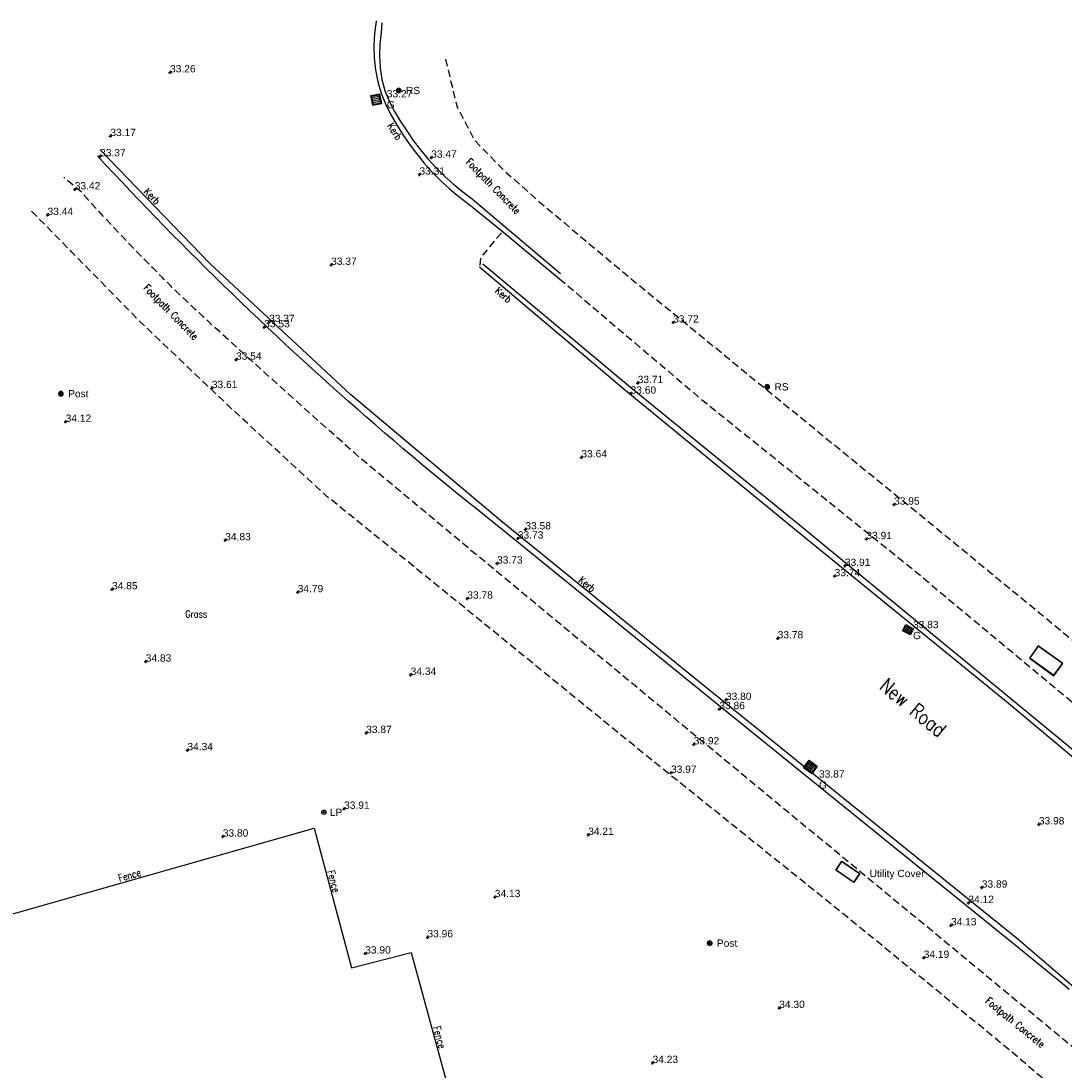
# Model space of a CAD drawing. Extents: x 708194 to 708420, y 776576 to 776889.
# Tile 28 of 31: x 708273 to 708316, y 776798 to 776841. Entities that reach past the tile are written whole.
import ezdxf
from ezdxf.enums import TextEntityAlignment as Align

# ---------------------------------------------------------------- set-up
doc = ezdxf.new("R2010")
doc.units = 0
doc.header["$LTSCALE"] = 0.15
doc.header["$MEASUREMENT"] = 0
doc.linetypes.add('Dashed', pattern=[3, 2, -1])
doc.layers.get('0').update_dxf_attribs({"linetype": 'CONTINUOUS'})
for name, color, linetype in [('Concrete', 7, 'Dashed'), ('Fence', 32, 'CONTINUOUS'), ('Ground Levels', 3, 'CONTINUOUS'), ('Gulley', 4, 'CONTINUOUS'), ('Kerb', 30, 'CONTINUOUS'), ('Lamp Post', 1, 'CONTINUOUS'), ('Levels', 7, 'CONTINUOUS'), ('Sign', 8, 'CONTINUOUS'), ('Street Furniture', 1, 'CONTINUOUS'), ('Text', 2, 'CONTINUOUS'), ('Top of Kerb Line', 2, 'CONTINUOUS'), ('Utilities', 1, 'CONTINUOUS'), ('Verge', 1, 'Dashed')]:
    doc.layers.add(name, color=color, linetype=linetype)
doc.styles.add('Default', font='arial.ttf')
doc.styles.get("Standard").update_dxf_attribs({"font": 'ROMANS.SHX', "width": 0.8, "height": 0.3})

# ---------------------------------------------------------------- blocks, each defined once
blk = doc.blocks.new('GULLY1')
at = {"color": 4, "linetype": 'Continuous', "flags": 128}
for points in [[(0.467377, 0.422146), (0, 0.422146)], [(0, 0.422146), (0, 0)], [(0, 0), (0.467377, 0)], [(0.420528, 0.375297), (0.046848, 0.375297)], [(0.046848, 0.375297), (0.046848, 0.046848)], [(0.046848, 0.046848), (0.420528, 0.046848)], [(0.124528, 0.046848), (0.124528, 0.375297)], [(0.198528, 0.046848), (0.198528, 0.375297)], [(0.272528, 0.046848), (0.272528, 0.375297)], [(0.346528, 0.046848), (0.346528, 0.375297)], [(0.420528, 0.046848), (0.420528, 0.375297)], [(0.467377, 0), (0.467377, 0.422146)]]:
    blk.add_lwpolyline(points, dxfattribs=at)
blk = doc.blocks.new('PT_PLUS')
at = {"color": 0, "linetype": 'Continuous', "flags": 128}
for points in [[(-0.5, 0), (0.5, 0)], [(0, -0.5), (0, 0.5)]]:
    blk.add_lwpolyline(points, dxfattribs=at)
blk = doc.blocks.new('RS')
at = {"color": 8, "linetype": 'Continuous', "flags": 128}
for points in [[(-0.083713, 0.044426), (-0.083713, -0.044426)], [(-0.073184, -0.060215), (-0.073184, 0.060215)], [(-0.062653, 0.071107), (-0.062654, -0.071107)], [(-0.052123, -0.07915), (-0.052123, 0.07915)], [(-0.041594, 0.085156), (-0.041594, -0.085156)], [(-0.031064, -0.089536), (-0.031064, 0.089536)], [(-0.020533, 0.09252), (-0.020533, -0.09252)], [(-0.010004, -0.09477), (-0.010004, 0.09477)], [(0.000526, 0.09477), (0.000526, -0.09477)], [(0.011056, -0.09477), (0.011056, 0.09477)], [(0.021587, 0.09228), (0.021587, -0.09228)], [(0.032116, -0.089164), (0.032116, 0.089164)], [(0.042646, 0.084634), (0.042646, -0.084634)], [(0.053177, -0.078447), (0.053177, 0.078447)], [(0.063706, 0.070165), (0.063706, -0.070165)], [(0.074236, -0.058912), (0.074236, 0.058912)], [(0.084767, 0.04212), (0.084767, -0.042382)]]:
    blk.add_lwpolyline(points, dxfattribs=at)
at = {"color": 8, "linetype": 'Continuous'}
blk.add_arc((0, 0), 0.094771, 90.318307, 449.681693, dxfattribs=at)
blk = doc.blocks.new('UTC')
at = {"color": 1, "linetype": 'Continuous', "flags": 128}
for points in [[(0, 0.626333), (1.283256, 0.625628)], [(0, 0), (0, 0.626333)], [(0.016, 0.016), (0.016, 0.610325)], [(0.016, 0.610325), (1.267256, 0.609637)], [(1.267256, 0.609637), (1.267256, 0.016)], [(1.283256, 0.625628), (1.283256, 0)], [(1.283256, 0), (0, 0)], [(1.267256, 0.016), (0.016, 0.016)]]:
    blk.add_lwpolyline(points, dxfattribs=at)
blk = doc.blocks.new('LP')
at = {"color": 7, "linetype": 'Continuous'}
for radius in [0.091, 0.031]:
    blk.add_circle((0, 0), radius, dxfattribs=at)

msp = doc.modelspace()

# ---------------------------------------------------------------- linework, layer by layer
at = {"layer": 'Concrete', "flags": 128}
for points in [[(708290.113, 776839.512), (708290.591, 776837.552), (708291.3, 776836.189), (708292.489, 776834.968), (708293.966, 776833.653), (708297.753, 776830.479), (708303.314, 776825.929), (708310.129, 776820.373), (708319.556, 776812.622), (708323.973, 776808.927), (708325.947, 776807.174), (708330.298, 776803.464), (708335.134, 776798.532), (708339.446, 776793.743), (708341.413, 776791.326), (708341.731, 776790.962), (708342.048, 776790.597), (708342.361, 776790.229), (708342.672, 776789.859), (708342.981, 776789.487), (708343.288, 776789.113), (708343.591, 776788.738), (708343.893, 776788.36), (708344.192, 776787.98), (708344.488, 776787.598), (708344.784, 776787.212), (708345.076, 776786.824), (708345.367, 776786.434), (708345.655, 776786.042), (708345.94, 776785.649), (708346.222, 776785.253), (708346.502, 776784.856), (708346.78, 776784.456), (708347.054, 776784.055), (708347.326, 776783.652), (708347.595, 776783.248), (708347.862, 776782.841), (708350.39, 776778.901), (708354.598, 776771.554), (708356.657, 776767.912)], [(708360.019, 776724.814), (708357.724, 776730.987), (708357.548, 776731.45), (708357.372, 776731.913), (708357.196, 776732.376), (708357.02, 776732.839), (708356.843, 776733.301), (708356.667, 776733.764), (708356.49, 776734.227), (708356.312, 776734.689), (708356.135, 776735.152), (708355.957, 776735.614), (708355.779, 776736.076), (708355.601, 776736.538), (708355.423, 776737), (708355.245, 776737.462), (708355.066, 776737.924), (708354.887, 776738.386), (708354.712, 776738.838), (708354.536, 776739.291), (708354.36, 776739.743), (708354.185, 776740.195), (708354.009, 776740.647), (708353.833, 776741.099), (708353.656, 776741.551), (708353.48, 776742.003), (708353.303, 776742.455), (708353.126, 776742.907), (708352.949, 776743.358), (708352.771, 776743.81), (708352.593, 776744.261), (708352.415, 776744.712), (708352.237, 776745.163), (708352.058, 776745.614), (708351.878, 776746.065), (708351.698, 776746.516), (708351.518, 776746.966), (708351.339, 776747.414), (708351.16, 776747.862), (708350.981, 776748.31), (708350.803, 776748.759), (708350.625, 776749.207), (708350.446, 776749.655), (708350.268, 776750.103), (708350.088, 776750.551), (708349.909, 776750.999), (708349.728, 776751.446), (708349.547, 776751.894), (708349.364, 776752.34), (708349.181, 776752.786), (708348.996, 776753.232), (708348.81, 776753.677), (708348.622, 776754.122), (708348.432, 776754.565), (708348.241, 776755.008), (708348.047, 776755.45), (708347.848, 776755.901), (708347.648, 776756.351), (708347.447, 776756.801), (708347.245, 776757.251), (708347.042, 776757.7), (708346.837, 776758.149), (708346.632, 776758.597), (708346.425, 776759.044), (708346.217, 776759.491), (708346.007, 776759.937), (708345.796, 776760.382), (708345.583, 776760.827), (708345.369, 776761.27), (708345.152, 776761.713), (708344.934, 776762.155), (708344.714, 776762.596), (708344.492, 776763.036), (708344.268, 776763.475), (708344.042, 776763.913), (708343.813, 776764.35), (708343.581, 776764.788), (708343.348, 776765.226), (708343.113, 776765.662), (708342.877, 776766.098), (708342.638, 776766.533), (708342.398, 776766.967), (708342.157, 776767.4), (708341.913, 776767.832), (708341.668, 776768.262), (708341.421, 776768.692), (708341.172, 776769.121), (708340.921, 776769.548), (708340.668, 776769.975), (708340.412, 776770.4), (708340.155, 776770.824), (708339.896, 776771.246), (708339.635, 776771.668), (708339.371, 776772.088), (708339.105, 776772.506), (708338.837, 776772.922), (708338.567, 776773.337), (708338.295, 776773.75), (708338.02, 776774.162), (708337.744, 776774.572), (708337.465, 776774.981), (708337.184, 776775.389), (708336.902, 776775.795), (708336.617, 776776.2), (708336.331, 776776.604), (708336.043, 776777.006), (708335.754, 776777.408), (708335.462, 776777.808), (708335.17, 776778.207), (708334.876, 776778.605), (708334.581, 776779.002), (708334.284, 776779.398), (708333.986, 776779.793), (708333.687, 776780.188), (708333.387, 776780.581), (708333.084, 776780.975), (708332.781, 776781.369), (708332.476, 776781.761), (708332.169, 776782.152), (708331.861, 776782.542), (708331.552, 776782.932), (708331.241, 776783.32), (708330.929, 776783.706), (708330.616, 776784.092), (708330.301, 776784.477), (708329.984, 776784.86), (708329.666, 776785.242), (708329.347, 776785.622), (708329.025, 776786.002), (708328.702, 776786.379), (708328.378, 776786.756), (708328.052, 776787.131), (708327.724, 776787.504), (708327.394, 776787.877), (708327.063, 776788.247), (708326.729, 776788.617), (708326.393, 776788.986), (708326.056, 776789.353), (708325.718, 776789.719), (708325.377, 776790.083), (708325.036, 776790.446), (708324.692, 776790.808), (708324.348, 776791.168), (708324.001, 776791.526), (708323.653, 776791.884), (708323.304, 776792.239), (708322.953, 776792.593), (708322.601, 776792.946), (708322.247, 776793.297), (708321.891, 776793.647), (708321.535, 776793.995), (708321.176, 776794.342), (708320.817, 776794.687), (708320.455, 776795.03), (708320.093, 776795.373), (708319.729, 776795.713), (708319.363, 776796.052), (708299.558, 776812.399), (708291.161, 776819.334), (708286.721, 776823.032), (708286.373, 776823.339), (708286.025, 776823.646), (708285.678, 776823.954), (708285.331, 776824.263), (708284.984, 776824.571), (708284.638, 776824.881), (708284.292, 776825.19), (708283.947, 776825.501), (708283.602, 776825.811), (708283.258, 776826.122), (708282.914, 776826.434), (708282.57, 776826.746), (708282.226, 776827.058), (708281.881, 776827.369), (708281.537, 776827.68), (708281.192, 776827.992), (708280.848, 776828.303), (708280.505, 776828.616), (708280.163, 776828.931), (708279.823, 776829.247), (708279.484, 776829.565), (708279.149, 776829.886), (708278.816, 776830.21), (708278.472, 776830.55), (708278.131, 776830.892), (708277.791, 776831.236), (708277.454, 776831.582), (708277.118, 776831.93), (708276.785, 776832.28), (708276.454, 776832.632), (708276.125, 776832.985), (708275.798, 776833.341), (708275.473, 776833.699), (708275.15, 776834.059), (708274.437, 776834.648)], [(708350.519, 776705.829), (708355.258, 776707.458), (708359.806, 776708.952), (708360.237, 776709.101), (708360.685, 776709.266), (708361.081, 776709.408), (708361.381, 776709.522), (708361.584, 776709.623), (708361.814, 776709.773), (708361.997, 776709.924), (708362.114, 776710.055), (708362.199, 776710.194), (708362.283, 776710.392), (708362.352, 776710.634), (708362.392, 776710.874), (708362.402, 776711.11), (708362.385, 776711.345), (708362.339, 776711.577), (708362.214, 776711.962), (708361.537, 776714.554), (708359.883, 776719.335), (708358.242, 776724.153), (708355.95, 776730.32), (708355.776, 776730.778), (708355.6, 776731.24), (708355.425, 776731.702), (708355.249, 776732.164), (708355.072, 776732.626), (708354.896, 776733.088), (708354.719, 776733.549), (708354.542, 776734.011), (708354.365, 776734.472), (708354.188, 776734.934), (708354.01, 776735.395), (708353.833, 776735.857), (708353.655, 776736.318), (708353.476, 776736.779), (708353.298, 776737.24), (708353.119, 776737.701), (708352.944, 776738.153), (708352.769, 776738.605), (708352.593, 776739.057), (708352.418, 776739.508), (708352.242, 776739.96), (708352.066, 776740.411), (708351.89, 776740.862), (708351.714, 776741.314), (708351.538, 776741.764), (708351.361, 776742.215), (708351.184, 776742.666), (708351.007, 776743.116), (708350.83, 776743.566), (708350.652, 776744.016), (708350.474, 776744.465), (708350.296, 776744.915), (708350.117, 776745.364), (708349.938, 776745.813), (708349.758, 776746.262), (708349.579, 776746.711), (708349.399, 776747.16), (708349.22, 776747.609), (708349.042, 776748.058), (708348.863, 776748.506), (708348.685, 776748.954), (708348.507, 776749.401), (708348.329, 776749.846), (708348.15, 776750.291), (708347.971, 776750.736), (708347.791, 776751.179), (708347.61, 776751.621), (708347.429, 776752.063), (708347.246, 776752.503), (708347.062, 776752.942), (708346.877, 776753.38), (708346.691, 776753.816), (708346.503, 776754.252), (708346.312, 776754.687), (708346.115, 776755.133), (708345.916, 776755.58), (708345.717, 776756.026), (708345.517, 776756.472), (708345.316, 776756.917), (708345.113, 776757.361), (708344.91, 776757.804), (708344.706, 776758.246), (708344.5, 776758.687), (708344.293, 776759.127), (708344.085, 776759.567), (708343.875, 776760.005), (708343.664, 776760.442), (708343.451, 776760.878), (708343.236, 776761.313), (708343.02, 776761.746), (708342.802, 776762.178), (708342.582, 776762.609), (708342.36, 776763.039), (708342.135, 776763.468), (708341.907, 776763.899), (708341.677, 776764.331), (708341.445, 776764.761), (708341.212, 776765.191), (708340.978, 776765.619), (708340.741, 776766.046), (708340.504, 776766.472), (708340.264, 776766.897), (708340.023, 776767.321), (708339.78, 776767.743), (708339.535, 776768.165), (708339.288, 776768.585), (708339.04, 776769.003), (708338.79, 776769.421), (708338.537, 776769.836), (708338.283, 776770.251), (708338.027, 776770.664), (708337.768, 776771.075), (708337.508, 776771.485), (708337.246, 776771.892), (708336.982, 776772.298), (708336.715, 776772.703), (708336.446, 776773.106), (708336.175, 776773.509), (708335.901, 776773.91), (708335.626, 776774.31), (708335.348, 776774.709), (708335.068, 776775.107), (708334.787, 776775.504), (708334.504, 776775.9), (708334.218, 776776.296), (708333.932, 776776.69), (708333.643, 776777.083), (708333.353, 776777.476), (708333.061, 776777.868), (708332.768, 776778.259), (708332.474, 776778.65), (708332.178, 776779.04), (708331.881, 776779.429), (708331.582, 776779.819), (708331.282, 776780.207), (708330.981, 776780.595), (708330.679, 776780.981), (708330.375, 776781.366), (708330.07, 776781.75), (708329.764, 776782.132), (708329.456, 776782.514), (708329.147, 776782.894), (708328.837, 776783.272), (708328.525, 776783.65), (708328.212, 776784.026), (708327.898, 776784.4), (708327.582, 776784.773), (708327.264, 776785.145), (708326.945, 776785.515), (708326.624, 776785.884), (708326.302, 776786.251), (708325.978, 776786.616), (708325.653, 776786.98), (708325.324, 776787.344), (708324.994, 776787.707), (708324.663, 776788.068), (708324.329, 776788.428), (708323.995, 776788.787), (708323.658, 776789.144), (708323.321, 776789.5), (708322.981, 776789.854), (708322.641, 776790.207), (708322.038, 776790.834), (708318.319, 776794.471), (708313.409, 776798.705), (708306.639, 776804.254), (708298.316, 776810.94), (708290.065, 776817.656), (708285.26, 776821.538), (708281.33, 776825.15), (708277.538, 776828.759), (708274.767, 776831.582), (708273.009, 776833.37)], [(708294.8, 776830.489), (708300.626, 776825.539), (708309.242, 776818.616), (708318.577, 776810.839), (708322.679, 776807.602), (708324.608, 776805.83), (708328.916, 776802.067), (708329.26, 776801.744), (708329.602, 776801.419), (708329.943, 776801.093), (708330.282, 776800.765), (708330.62, 776800.436), (708330.956, 776800.105), (708331.291, 776799.772), (708331.624, 776799.438), (708331.955, 776799.102), (708332.285, 776798.765), (708332.613, 776798.426), (708332.939, 776798.085), (708333.264, 776797.743), (708333.587, 776797.399), (708333.909, 776797.054), (708334.231, 776796.704), (708334.55, 776796.353), (708334.867, 776795.999), (708335.181, 776795.643), (708335.494, 776795.286), (708335.806, 776794.927), (708336.116, 776794.567), (708336.425, 776794.206), (708336.733, 776793.845), (708337.041, 776793.483), (708337.348, 776793.121), (708337.655, 776792.759), (708337.963, 776792.397), (708338.285, 776792.019), (708338.607, 776791.642), (708338.929, 776791.264), (708339.252, 776790.887), (708339.573, 776790.509), (708339.895, 776790.13), (708340.215, 776789.751), (708340.534, 776789.37), (708340.851, 776788.988), (708341.167, 776788.605), (708341.48, 776788.22), (708341.791, 776787.833), (708342.099, 776787.444), (708342.405, 776787.053), (708342.707, 776786.659), (708343.007, 776786.262), (708343.304, 776785.864), (708343.6, 776785.464), (708343.893, 776785.063), (708344.184, 776784.66), (708344.473, 776784.255), (708344.76, 776783.849), (708345.044, 776783.441), (708345.326, 776783.031), (708345.606, 776782.62), (708345.884, 776782.208), (708346.159, 776781.794), (708346.803, 776780.804)]]:
    msp.add_lwpolyline(points, dxfattribs=at)
at = {"layer": 'Fence', "flags": 128}
msp.add_lwpolyline([(708271.214, 776804.094), (708284.721, 776807.916), (708286.258, 776802.18), (708288.709, 776802.814), (708290.369, 776796.692), (708287.997, 776796.079), (708292.805, 776779.214), (708295.304, 776779.85), (708298.126, 776769.795), (708295.704, 776769.2), (708300.573, 776752.359), (708302.916, 776753.092), (708304.733, 776747.029), (708302.371, 776746.258), (708302.652, 776745.289)], dxfattribs=at)
at = {"layer": 'Kerb', "flags": 128}
for points in [[(708287.262, 776841.078), (708287.267, 776841.058), (708287.2, 776840.563), (708287.173, 776840.065), (708287.187, 776839.565), (708287.242, 776839.069), (708287.337, 776838.579), (708287.472, 776838.119), (708287.649, 776837.675), (708287.86, 776837.246), (708288.098, 776836.831), (708288.354, 776836.428), (708288.623, 776836.034), (708288.919, 776835.63), (708289.235, 776835.241), (708289.57, 776834.869), (708289.923, 776834.513), (708290.293, 776834.175), (708290.679, 776833.856), (708291.08, 776833.556), (708292.427, 776832.465), (708294.8, 776830.489)], [(708319.867, 776798.007), (708313.634, 776803.352), (708308.731, 776807.323), (708300.774, 776813.744), (708292.383, 776820.552), (708286.218, 776825.735), (708280.435, 776831.112), (708275.935, 776835.784)], [(708291.519, 776830.98), (708297.531, 776825.892), (708304.529, 776820.155), (708313.157, 776813.119), (708321.435, 776806.214), (708324.725, 776803.364)]]:
    msp.add_lwpolyline(points, dxfattribs=at)
at = {"layer": 'Top of Kerb Line', "flags": 128}
for points in [[(708287.501, 776840.998), (708287.473, 776840.612), (708287.413, 776840.13), (708287.398, 776839.645), (708287.429, 776839.161), (708287.504, 776838.681), (708287.628, 776838.223), (708287.803, 776837.783), (708288.018, 776837.361), (708288.261, 776836.954), (708288.522, 776836.561), (708288.793, 776836.175), (708289.086, 776835.783), (708289.399, 776835.406), (708289.729, 776835.045), (708290.077, 776834.701), (708290.442, 776834.374), (708290.822, 776834.066), (708291.217, 776833.777), (708292.565, 776832.628), (708294.835, 776830.71)], [(708315.729, 776801.298), (708315.363, 776801.605), (708314.996, 776801.911), (708314.627, 776802.215), (708314.258, 776802.518), (708313.888, 776802.82), (708313.517, 776803.121), (708308.586, 776807.105), (708300.625, 776813.553), (708292.236, 776820.359), (708291.846, 776820.668), (708291.456, 776820.978), (708291.068, 776821.289), (708290.681, 776821.602), (708290.295, 776821.916), (708289.91, 776822.231), (708289.526, 776822.548), (708289.144, 776822.866), (708288.762, 776823.185), (708288.382, 776823.506), (708288.002, 776823.828), (708287.624, 776824.152), (708287.247, 776824.477), (708286.871, 776824.803), (708286.497, 776825.13), (708286.123, 776825.459), (708285.749, 776825.79), (708285.377, 776826.123), (708285.006, 776826.456), (708284.636, 776826.792), (708284.267, 776827.128), (708283.9, 776827.466), (708283.534, 776827.805), (708283.168, 776828.145), (708282.804, 776828.487), (708282.442, 776828.83), (708282.08, 776829.174), (708281.72, 776829.519), (708281.361, 776829.866), (708281.002, 776830.214), (708280.646, 776830.563), (708280.29, 776830.913), (708279.939, 776831.262), (708279.588, 776831.611), (708279.239, 776831.962), (708278.891, 776832.314), (708278.545, 776832.667), (708278.199, 776833.022), (708277.855, 776833.378), (708277.512, 776833.734), (708277.17, 776834.092), (708276.829, 776834.452), (708276.49, 776834.812), (708276.152, 776835.173), (708275.815, 776835.536)], [(708291.655, 776831.097), (708297.709, 776826.031), (708304.664, 776820.38), (708313.346, 776813.249), (708321.562, 776806.468), (708324.815, 776803.605)]]:
    msp.add_lwpolyline(points, dxfattribs=at)
at = {"layer": 'Verge', "flags": 128}
msp.add_lwpolyline([(708292.411, 776832.371), (708291.561, 776831.37), (708291.528, 776830.99)], dxfattribs=at)

# ---------------------------------------------------------------- block references
at = {"layer": 'Ground Levels', "xscale": 0.12, "yscale": 0.12, "zscale": 0.12}
for p in [(708274.512, 776824.613), (708281.066, 776819.746), (708276.417, 776817.732), (708284.046, 776817.613), (708277.803, 776814.763), (708288.684, 776814.216), (708286.858, 776811.83), (708279.514, 776811.124), (708285.951, 776808.717), (708280.967, 776807.574), (708295.976, 776807.643), (708292.142, 776805.089), (708289.375, 776803.436), (708286.818, 776802.772), (708303.826, 776800.533), (708298.621, 776798.276)]:
    msp.add_blockref('PT_PLUS', p, dxfattribs=at)
at = {"layer": 'Gulley'}
for p, xscale, yscale, rotation in [((708287.406, 776838.091), -0.918902, 0.865983, 100.879607), ((708309.021, 776816.285), -0.791275, 0.676099, 151.998365), ((708305.158, 776810.15), -0.892907, 0.936826, 324.260222)]:
    msp.add_blockref('GULLY1', p, dxfattribs=dict(at, xscale=xscale, yscale=yscale, rotation=rotation))
at = {"layer": 'Lamp Post'}
msp.add_blockref('LP', (708285.12, 776808.576), dxfattribs=at)
at = {"layer": 'Levels', "xscale": 0.12, "yscale": 0.12, "zscale": 0.12}
for p in [(708278.801, 776838.967), (708276.348, 776836.351), (708275.928, 776835.52), (708289.528, 776835.464), (708289.047, 776834.769), (708274.888, 776834.158), (708273.768, 776833.107), (708285.418, 776831.058), (708282.669, 776828.495), (708282.87, 776828.713), (708299.468, 776828.692), (708281.511, 776827.164), (708280.517, 776825.998), (708298.01, 776826.205), (708297.72, 776825.771), (708295.699, 776823.151), (708308.544, 776821.212), (708293.397, 776820.193), (708293.087, 776819.819), (708307.406, 776819.794), (708292.233, 776818.791), (708306.521, 776818.694), (708306.101, 776818.272), (708291.01, 776817.352), (708303.761, 776815.717), (708301.636, 776813.187), (708301.364, 776812.811), (708300.312, 776811.363), (708299.379, 776810.194), (708314.491, 776808.075), (708312.146, 776805.479), (708311.595, 776804.849), (708310.881, 776803.929), (708309.762, 776802.594)]:
    msp.add_blockref('PT_PLUS', p, dxfattribs=at)
at = {"layer": 'Sign'}
for p in [(708288.191, 776838.223), (708303.328, 776826.05)]:
    msp.add_blockref('RS', p, dxfattribs=at)
at = {"layer": 'Street Furniture'}
for p in [(708274.313, 776825.768), (708300.965, 776803.199)]:
    msp.add_blockref('RS', p, dxfattribs=at)
at = {"layer": 'Utilities'}
for p, xscale, yscale, rotation in [((708315.112, 776814.182), -0.971024, 1.002244, 324.334998), ((708307.137, 776806.061), 0.699815, 0.714322, 145.564028)]:
    msp.add_blockref('UTC', p, dxfattribs=dict(at, xscale=xscale, yscale=yscale, rotation=rotation))

# ---------------------------------------------------------------- texts
at = {"layer": 'Ground Levels', "style": 'Default'}
for s, p in [('34.12', (708274.512, 776824.613)), ('34.83', (708281.066, 776819.746)), ('34.85', (708276.417, 776817.732)), ('34.79', (708284.046, 776817.613)), ('34.83', (708277.803, 776814.763)), ('34.34', (708288.684, 776814.216)), ('33.87', (708286.858, 776811.83)), ('34.34', (708279.514, 776811.124)), ('33.91', (708285.951, 776808.717)), ('33.80', (708280.967, 776807.574)), ('34.21', (708295.976, 776807.643)), ('34.13', (708292.142, 776805.089)), ('33.96', (708289.375, 776803.436)), ('33.90', (708286.818, 776802.772)), ('34.30', (708303.826, 776800.533)), ('34.23', (708298.621, 776798.276))]:
    msp.add_text(s, height=0.3, dxfattribs=at).set_placement(p)
at = {"layer": 'Gulley', "style": 'Default'}
for s, p in [('33.27', (708287.706, 776838.091)), ('G', (708287.706, 776837.641)), ('33.83', (708309.321, 776816.285)), ('G', (708309.321, 776815.835)), ('33.87', (708305.458, 776810.15)), ('G', (708305.458, 776809.7))]:
    msp.add_text(s, height=0.3, dxfattribs=at).set_placement(p, align=Align.MIDDLE_LEFT)
at = {"layer": 'Lamp Post', "style": 'Default'}
msp.add_text('LP', height=0.3, dxfattribs=at).set_placement((708285.36, 776808.576), align=Align.MIDDLE_LEFT)
at = {"layer": 'Levels', "style": 'Default'}
for s, p in [('33.26', (708278.801, 776838.967)), ('33.17', (708276.348, 776836.351)), ('33.37', (708275.928, 776835.52)), ('33.47', (708289.528, 776835.464)), ('33.31', (708289.047, 776834.769)), ('33.42', (708274.888, 776834.158)), ('33.44', (708273.768, 776833.107)), ('33.37', (708285.418, 776831.058)), ('33.37', (708282.87, 776828.713)), ('33.72', (708299.468, 776828.692)), ('33.53', (708282.669, 776828.495)), ('33.54', (708281.511, 776827.164)), ('33.71', (708298.01, 776826.205)), ('33.61', (708280.517, 776825.998)), ('33.60', (708297.72, 776825.771)), ('33.64', (708295.699, 776823.151)), ('33.95', (708308.544, 776821.212)), ('33.58', (708293.397, 776820.193)), ('33.73', (708293.087, 776819.819)), ('33.91', (708307.406, 776819.794)), ('33.73', (708292.233, 776818.791)), ('33.91', (708306.521, 776818.694)), ('33.74', (708306.101, 776818.272)), ('33.78', (708291.01, 776817.352)), ('33.78', (708303.761, 776815.717)), ('33.80', (708301.636, 776813.187)), ('33.86', (708301.364, 776812.811)), ('33.92', (708300.312, 776811.363)), ('33.97', (708299.379, 776810.194)), ('33.98', (708314.491, 776808.075)), ('33.89', (708312.146, 776805.479)), ('34.12', (708311.595, 776804.849)), ('34.13', (708310.881, 776803.929)), ('34.19', (708309.762, 776802.594))]:
    msp.add_text(s, height=0.3, dxfattribs=at).set_placement(p)
at = {"layer": 'Sign', "style": 'Default'}
for p in [(708288.491, 776838.223), (708303.628, 776826.05)]:
    msp.add_text('RS', height=0.3, dxfattribs=at).set_placement(p, align=Align.MIDDLE_LEFT)
at = {"layer": 'Street Furniture', "style": 'Default'}
for p in [(708274.613, 776825.768), (708301.265, 776803.199)]:
    msp.add_text('Post', height=0.3, dxfattribs=at).set_placement(p, align=Align.MIDDLE_LEFT)
at = {"layer": 'Text', "width": 0.8}
for s, height, rotation, p in [('Kerb', 0.3, 301.9306, (708287.718, 776836.774)), ('Footpath Concrete', 0.3, 314.2393, (708290.932, 776835.259)), ('Kerb', 0.3, 313.9257, (708277.701, 776834.037)), ('Footpath Concrete ', 0.3, 314.4674, (708277.689, 776830.085)), ('Kerb', 0.3, 319.7585, (708292.12, 776829.947)), ('Kerb', 0.3, 320.946, (708295.554, 776818.056)), ('New Road ', 0.6, 320.4448, (708307.894, 776813.667)), ('Fence', 0.3, 15.7996, (708276.725, 776805.716)), ('Fence', 0.3, 285.0004, (708285.256, 776806.151)), ('Footpath Concrete ', 0.3, 320.6604, (708312.268, 776800.775)), ('Fence', 0.3, 285.1711, (708289.604, 776799.744))]:
    msp.add_text(s, height=height, rotation=rotation, dxfattribs=at).set_placement(p)
msp.add_text('Grass', height=0.3, dxfattribs=at).set_placement((708279.427, 776816.569))
at = {"layer": 'Utilities', "style": 'Default'}
msp.add_text('Utility Cover', height=0.3, dxfattribs=at).set_placement((708307.537, 776806.061), align=Align.MIDDLE_LEFT)

doc.saveas('drawing.dxf')
